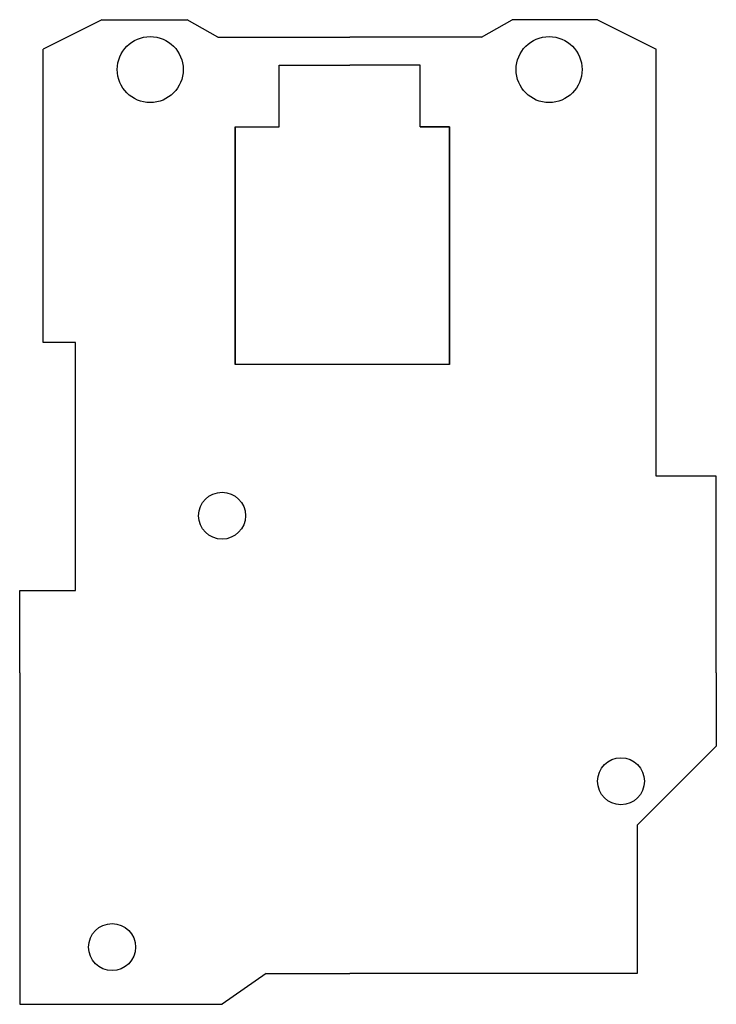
# Model space of a CAD drawing. Extents: x -22.5 to 25, y -22.6 to 44.5.
import ezdxf

# ---------------------------------------------------------------- set-up
doc = ezdxf.new("R2010")
doc.units = 0
doc.header["$MEASUREMENT"] = 0
doc.linetypes.add('DASHED', pattern=[0.75, 0.5, -0.25])
doc.layers.get('0').update_dxf_attribs({"linetype": 'CONTINUOUS'})
doc.layers.add('1', color=7, linetype='DASHED')

msp = doc.modelspace()

# ---------------------------------------------------------------- linework, layer by layer
for p, q in [((-16.9, 44.5), (-20.9, 42.5)), ((-16.9, 44.5), (-11.078461, 44.5)), ((-9, 43.3), (-11.078461, 44.5)), ((9, 43.3), (11.078461, 44.5)), ((16.9, 44.5), (11.078461, 44.5)), ((16.9, 44.5), (20.9, 42.5)), ((-9, 43.3), (0, 43.3)), ((9, 43.3), (0, 43.3)), ((-20.9, 22.5), (-20.9, 42.5)), ((20.9, 13.4), (20.9, 42.5)), ((-4.8, 41.4), (0, 41.4)), ((-4.8, 37.2), (-4.8, 41.4)), ((4.8, 41.4), (0, 41.4)), ((4.8, 37.2), (4.8, 41.4)), ((-7.8, 37.2), (-4.8, 37.2)), ((-7.8, 37.2), (-4.8, 37.2)), ((-18.7, 22.5), (-20.9, 22.5)), ((-18.7, 5.6), (-18.7, 22.5)), ((6.8, 21), (-7.8, 21)), ((25, 13.4), (20.9, 13.4)), ((25, 0), (25, 13.4)), ((-22.5, 0), (-22.5, 5.6)), ((-22.5, 5.6), (-18.7, 5.6)), ((-22.5, 0), (-22.5, -22.6)), ((25, 0), (25, -5)), ((19.6, -10.4), (25, -5)), ((19.6, -10.4), (19.6, -20.5)), ((-5.7, -20.5), (-8.699111, -22.6)), ((-5.7, -20.5), (0, -20.5)), ((19.6, -20.5), (0, -20.5)), ((-22.5, -22.6), (-8.699111, -22.6))]:
    msp.add_line(p, q)
for points in [[(-7.8, 21), (-7.8, 37.2)], [(6.8, 21), (6.8, 37.2), (4.8, 37.2), (6.8, 37.2)]]:
    msp.add_lwpolyline(points, close=True)
for centre, radius in [((-13.6, 41.1), 2.25), ((13.6, 41.1), 2.25), ((-8.7, 10.7), 1.6), ((18.5, -7.4), 1.6), ((-16.2, -18.7), 1.6)]:
    msp.add_circle(centre, radius)
at = {"layer": '1'}
msp.add_line((-5.7, -20.5), (-0.5, -20.5), dxfattribs=at)

doc.saveas('drawing.dxf')
